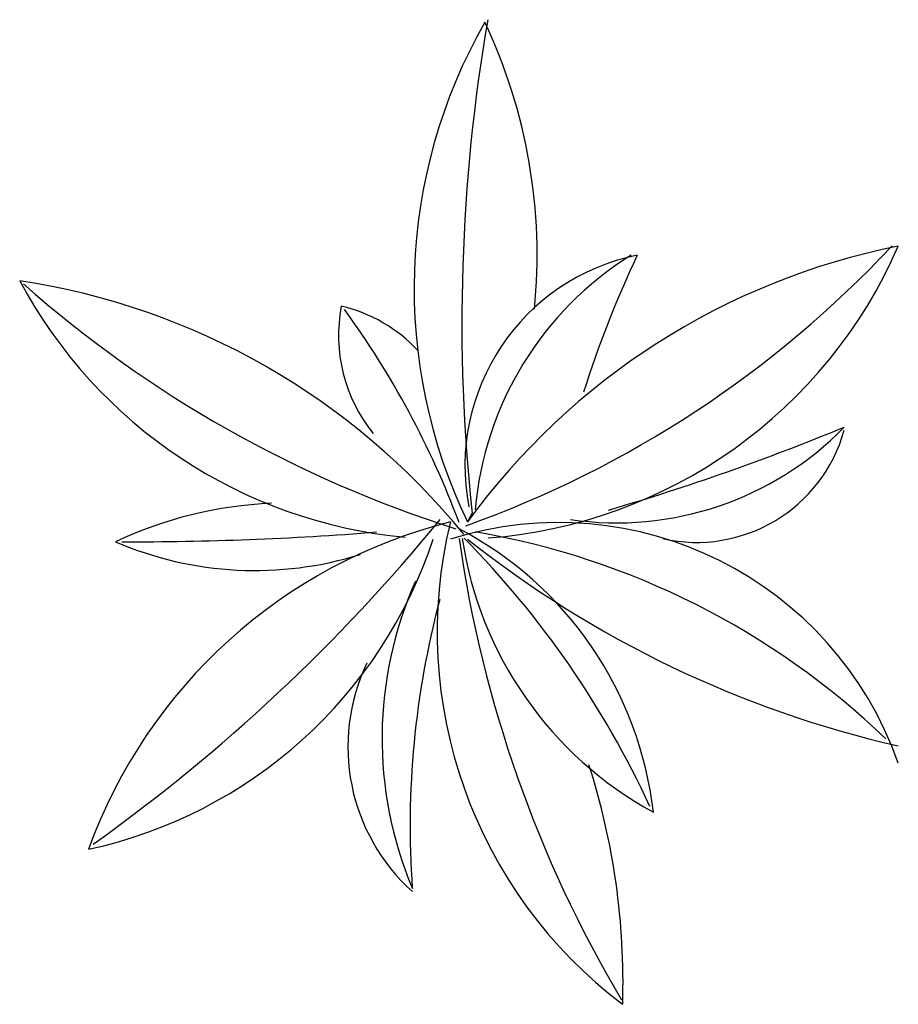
# Model space of a CAD drawing. Extents: x 31.13 to 32.81, y 11.04 to 12.92.
import ezdxf

# ---------------------------------------------------------------- set-up
doc = ezdxf.new("R2010")
doc.units = 0
doc.header["$MEASUREMENT"] = 0
doc.layers.get('0').update_dxf_attribs({"color": 1, "linetype": 'CONTINUOUS'})

msp = doc.modelspace()

# ---------------------------------------------------------------- linework, layer by layer
for centre, radius, start, end in [((32.9081, 12.4062), 1.0263, 150.2411, 205.809), ((35.3944, 12.3406), 3.4212, 170.24, 186.1148), ((31.0726, 12.4695), 1.0446, 354.3326, 25.2804), ((31.2861, 13.8992), 2.0673, 289.6318, 316.9416), ((33.0704, 11.1699), 1.3429, 101.2486, 143.9899), ((31.9518, 12.8605), 0.9346, 274.4073, 336.4431), ((32.3904, 12.0666), 0.4113, 101.4267, 190.9877), ((32.6338, 11.9287), 0.6374, 121.9055, 175.1859), ((34.1893, 11.5803), 2.0801, 154.6853, 162.4501), ((30.9236, 11.0783), 1.358, 39.15, 81.389), ((31.9518, 12.8605), 0.9346, 208.0484, 264.6491), ((32.6597, 14.1441), 2.3061, 228.5745, 252.3842), ((32.0349, 12.3159), 0.2978, 169.1166, 218.9556), ((31.6775, 12.0911), 0.2884, 42.8374, 76.9786), ((30.3604, 11.3567), 1.7163, 20.5138, 36.0242), ((32.2697, 12.5664), 0.6088, 261.6389, 315.6255), ((30.9869, 16.3058), 4.5055, 286.3355, 292.415), ((32.4221, 12.2139), 0.2937, 257.3557, 344.3532), ((31.6417, 11.2205), 0.7752, 92.4374, 115.2956), ((31.0726, 12.4695), 1.0446, 330.7697, 331.9367), ((32.1939, 10.9953), 0.9942, 104.1284, 160.1468), ((29.2855, 14.1272), 3.4178, 305.4464, 320.7382), ((32.819, 11.7488), 0.893, 166.3603, 232.9474), ((32.1579, 11.2682), 0.6899, 19.4342, 107.4357), ((31.332, 18.0114), 6.0901, 269.91003, 274.50199), ((31.6421, 11.3241), 0.7021, 6.5073, 62.3609), ((31.7485, 10.4658), 1.4954, 46.1483, 80.3711), ((31.0692, 12.2067), 0.8941, 282.2423, 341.7321), ((31.5773, 12.5419), 0.6755, 246.7315, 287.3971), ((34.3297, 12.2633), 2.3856, 188.0959, 210.7226), ((32.6846, 12.0343), 0.7187, 188.5552, 241.3289), ((30.6918, 10.658), 1.8073, 24.7599, 44.6473), ((33.2659, 13.5402), 2.0608, 231.5416, 257.1764), ((32.5603, 11.5451), 0.7399, 155.9893, 202.84), ((33.5557, 11.3774), 1.6816, 165.0604, 184.0737), ((32.1277, 11.5289), 0.3726, 154.5276, 228.0163), ((30.9236, 11.0783), 1.358, 358.2222, 17.8583)]:
    msp.add_arc(centre, radius, start, end)

doc.saveas('drawing.dxf')
